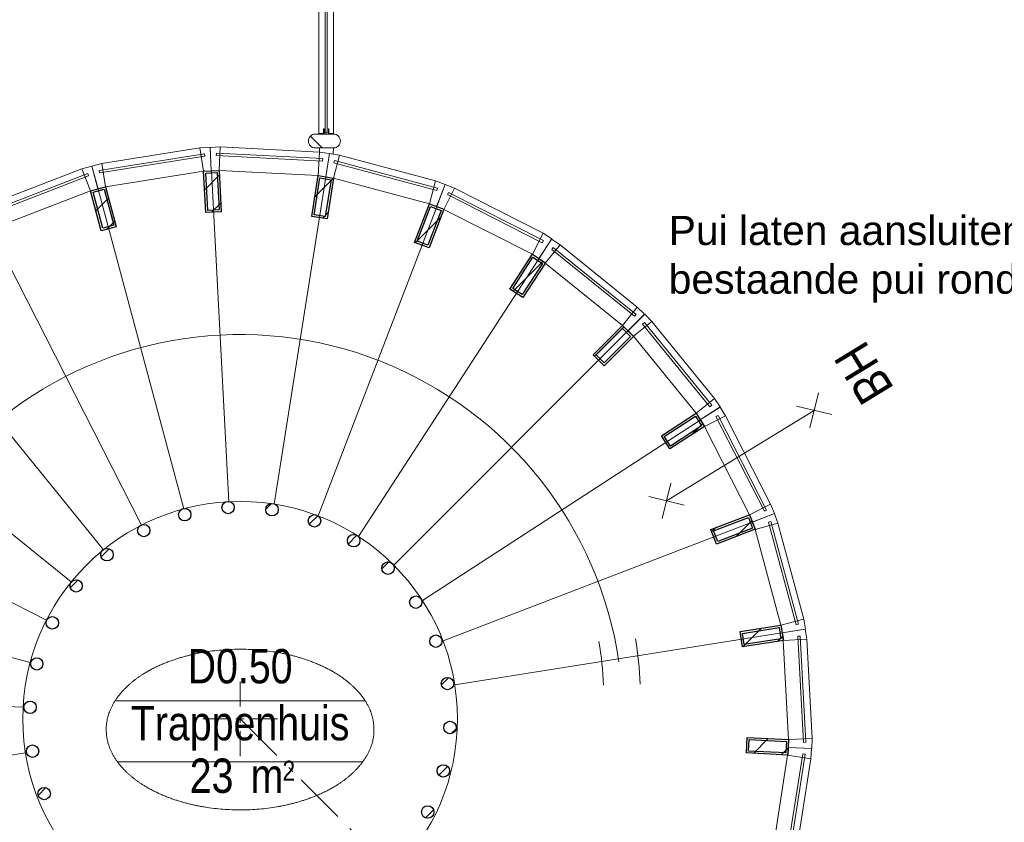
# Model space of a CAD drawing. Header units: millimetres. Extents: x 18442 to 242186, y -49554 to 63508.
# Tile 45 of 175: x 171941 to 176698, y -8369 to -4490. Entities that reach past the tile are written whole.
import ezdxf
from ezdxf.enums import TextEntityAlignment as Align

# ---------------------------------------------------------------- set-up
doc = ezdxf.new("R2010")
doc.units = ezdxf.units.MM
doc.header["$LTSCALE"] = 400
doc.linetypes.add('STYLE_06', pattern=[1.041641, 0.625, -0.208282, 0.069427, -0.138931])
for name, color, linetype, lineweight in [('BA-Brandveiligheid', 7, 'Continuous', 15), ('Binnenkozijnen', 140, 'Continuous', 15), ('Dimension', 7, 'Continuous', 9), ('Lijn-stramien', 92, 'STYLE_06', 9), ('mat-baksteen', 5, 'Continuous', 25), ('mat-glas-hor', 140, 'Continuous', 15), ('mat-naaldhout', 140, 'Continuous', 15), ('mat-scheidingswand-horizontaal', 5, 'Continuous', 25), ('mat-staal', 5, 'Continuous', 25), ('None', 7, 'Continuous', 9), ('Ruimtenummers', 92, 'Continuous', 25), ('Tekst', 140, 'Continuous', 15)]:
    doc.layers.add(name, color=color, linetype=linetype, lineweight=lineweight)
doc.layers.get('Dimension').off()
doc.styles.add('Arial', font='arial.ttf', dxfattribs={"height": 176.388889})
doc.styles.add('Arial Narrow', font='ARIALN.TTF', dxfattribs={"height": 211.666667})

# ---------------------------------------------------------------- blocks, each defined once
blk = doc.blocks.new('*U1061')
at = {"layer": 'mat-baksteen', "color": 43, "lineweight": 9}
for p, q in [((-6388.5, -1440), (-6388.5, -1560)), ((-6388.5, -1640), (-6388.5, -1600)), ((-6568.5, -1620), (-6448.5, -1620)), ((-6408.5, -1620), (-6368.5, -1620)), ((-6328.5, -1620), (-6208.5, -1620)), ((-6388.5, -1680), (-6388.5, -1800))]:
    blk.add_line(p, q, dxfattribs=at)
blk = doc.blocks.new('*X1062')
at = {"layer": 'None', "lineweight": 9}
blk.add_line((-7209.5, -987), (-7171.7, -949.2), dxfattribs=at)
blk = doc.blocks.new('*X1063')
at = {"layer": 'None', "lineweight": 25}
blk.add_line((-7389.7, -1591.4), (-7376.4, -1578.2), dxfattribs=at)
blk = doc.blocks.new('*X1064')
at = {"layer": 'None', "lineweight": 9}
blk.add_line((-7414.1, -1757.2), (-7410.5, -1753.7), dxfattribs=at)
blk = doc.blocks.new('*X1065')
at = {"layer": 'None', "lineweight": 9}
blk.add_line((-7364, -1990), (-7326.7, -1952.7), dxfattribs=at)
blk = doc.blocks.new('*X1072')
at = {"layer": 'None', "lineweight": 9}
blk.add_line((-5492.5, -2098.4), (-5454, -2059.8), dxfattribs=at)
blk = doc.blocks.new('*X1073')
at = {"layer": 'None', "lineweight": 25}
blk.add_line((-5428.3, -1892.7), (-5385.9, -1850.3), dxfattribs=at)
blk = doc.blocks.new('*X1074')
at = {"layer": 'None', "lineweight": 9}
blk.add_line((-5368.1, -1691.1), (-5345.4, -1668.4), dxfattribs=at)
blk = doc.blocks.new('*X1075')
at = {"layer": 'None', "lineweight": 9}
blk.add_line((-5416, -1456.2), (-5380.4, -1420.6), dxfattribs=at)
blk = doc.blocks.new('*X1076')
at = {"layer": 'None', "lineweight": 9}
blk.add_line((-5563.5, -1038), (-5558.2, -1032.7), dxfattribs=at)
blk = doc.blocks.new('*X1077')
at = {"layer": 'None', "lineweight": 9}
blk.add_line((-5703.9, -895.6), (-5670.6, -862.2), dxfattribs=at)
blk = doc.blocks.new('*X1078')
at = {"layer": 'None', "lineweight": 9}
blk.add_line((-5865.6, -774.4), (-5824.5, -733.3), dxfattribs=at)
blk = doc.blocks.new('*X1079')
at = {"layer": 'None', "lineweight": 9}
blk.add_line((-6054.3, -680.2), (-6012.7, -638.7), dxfattribs=at)
blk = doc.blocks.new('*X1080')
at = {"layer": 'None', "lineweight": 9}
blk.add_line((-6264.5, -607.7), (-6236.5, -579.7), dxfattribs=at)
blk = doc.blocks.new('*X1081')
at = {"layer": 'None', "lineweight": 9}
blk.add_line((-7059.7, -837.2), (-7021.3, -798.8), dxfattribs=at)
blk = doc.blocks.new('*U1082')
at = {"layer": 'mat-staal', "lineweight": 25}
for centre in [(-6446.6, -599.4), (-6656.1, -633.6), (-6234.6, -609.6), (-6029.3, -663.6), (-6854, -710.6), (-5839.7, -759.2), (-7031.5, -827), (-5674.1, -892), (-7180.9, -977.8), (-5539.8, -1056.4), (-7295.8, -1156.3), (-5442.6, -1245.1), (-7371, -1354.8), (-5386.7, -1449.9), (-7403.2, -1564.7), (-5374.7, -1661.9), (-7391.2, -1776.6), (-5406.9, -1871.7), (-7335.3, -1981.4), (-5482.1, -2070.2)]:
    blk.add_circle(centre, 30, dxfattribs=at)
at = {"layer": 'None', "color": 43, "linetype": 'Continuous', "lineweight": 9}
for p, q in [((-6527.2, 1026.4), (-6443, -571.4)), ((-5974, 997.4), (-6223.8, -583)), ((-7074.4, 939.7), (-6659.9, -605.6)), ((-5438.8, 854), (-6011.8, -639.9)), ((-7591.6, 741.2), (-6864.8, -684.2)), ((-4945.2, 602.5), (-5816.3, -739.6)), ((-8056.2, 439.5), (-7049, -803.7)), ((-4514.7, 253.9), (-5645.7, -877.8)), ((-8448, 47.7), (-7204.3, -958.9)), ((-4166, -176.7), (-5507.7, -1048.5)), ((-8749.7, -416.9), (-7323.9, -1142.9)), ((-3914.5, -670.3), (-5408.1, -1244.1)), ((-8948.2, -934.1), (-7402.6, -1347.8)), ((-3771.1, -1205.4), (-5351.3, -1456.1)), ((-9034.9, -1481.3), (-7437.1, -1564.6)), ((-9005.9, -2034.6), (-7425.7, -1783.8))]:
    blk.add_line(p, q, dxfattribs=at)
at = {"layer": 'mat-staal'}
for name in ['*X1080', '*X1079', '*X1078', '*X1081', '*X1077', '*X1062', '*X1076', '*X1075', '*X1063', '*X1074', '*X1064', '*X1073', '*X1065', '*X1072']:
    blk.add_blockref(name, (0, 0), dxfattribs=at)
blk = doc.blocks.new('*U1087')
at = {"layer": 'mat-baksteen', "color": 43, "lineweight": 9}
for p, q in [((-6388.5, -1440), (-6388.5, -1560)), ((-6388.5, -1640), (-6388.5, -1600)), ((-6568.5, -1620), (-6448.5, -1620)), ((-6408.5, -1620), (-6368.5, -1620)), ((-6328.5, -1620), (-6208.5, -1620)), ((-6388.5, -1680), (-6388.5, -1800))]:
    blk.add_line(p, q, dxfattribs=at)
blk = doc.blocks.new('*U1118')
at = {"layer": 'Binnenkozijnen', "lineweight": 15}
for p, q in [((-7125, 1014.8), (-7605, 830)), ((-7120.7, 1003.6), (-7600.7, 818.8)), ((-7125, 1014.8), (-7120.7, 1003.6)), ((-7605, 830), (-7600.7, 818.8))]:
    blk.add_line(p, q, dxfattribs=at)
at = {"layer": 'Binnenkozijnen', "color": 43, "lineweight": 9}
for p, q in [((-7152.5, 1037.5), (-7599.8, 865.2)), ((-7152.5, 1037.5), (-7111.5, 931.1)), ((-7111.5, 931.1), (-7558.9, 758.9)), ((-7599.8, 865.2), (-7558.9, 758.9))]:
    blk.add_line(p, q, dxfattribs=at)
at = {"layer": 'Binnenkozijnen', "color": 140, "lineweight": 15}
for points in [[(-7075.3, 940.8), (-7111.5, 931.1), (-7152.5, 1037.5), (-7104.9, 1050.9)], [(-7592.3, 741.8), (-7558.9, 758.9), (-7599.8, 865.2), (-7644.1, 843.3)]]:
    blk.add_lwpolyline(points, close=True, dxfattribs=at)
blk = doc.blocks.new('*X1119')
at = {"layer": 'None', "lineweight": 9}
blk.add_line((-7085.4, 834.2), (-7024.2, 895.4), dxfattribs=at)
at = {"layer": 'None', "lineweight": 25}
blk.add_line((-7033.1, 745.1), (-6994.3, 783.9), dxfattribs=at)
blk = doc.blocks.new('*U1120')
at = {"layer": 'mat-staal', "lineweight": 25}
for points in [[(-7111.5, 931.1), (-7039.1, 950.6), (-6987.2, 757.4), (-7059.6, 738)], [(-7099.2, 924), (-7046.1, 938.3), (-6999.4, 764.5), (-7052.5, 750.2)]]:
    blk.add_lwpolyline(points, close=True, dxfattribs=at)
at = {"layer": 'mat-staal'}
blk.add_blockref('*X1119', (0, 0), dxfattribs=at)
blk = doc.blocks.new('*U1121')
at = {"layer": 'Binnenkozijnen', "lineweight": 15}
for p, q in [((-6561.1, 1110.4), (-7069.1, 1029.4)), ((-6559.2, 1098.5), (-7067.2, 1017.6)), ((-6561.1, 1110.4), (-6559.2, 1098.5)), ((-7069.1, 1029.4), (-7067.2, 1017.6))]:
    blk.add_line(p, q, dxfattribs=at)
at = {"layer": 'Binnenkozijnen', "color": 43, "lineweight": 9}
for p, q in [((-6583.3, 1138.3), (-7056.7, 1062.8)), ((-6583.3, 1138.3), (-6565.3, 1025.7)), ((-7056.7, 1062.8), (-7038.7, 950.2)), ((-6565.3, 1025.7), (-7038.7, 950.2))]:
    blk.add_line(p, q, dxfattribs=at)
at = {"layer": 'Binnenkozijnen', "color": 140, "lineweight": 15}
for points in [[(-6527.9, 1027.7), (-6565.3, 1025.7), (-6583.3, 1138.3), (-6533.9, 1141.5)], [(-7074.9, 940.5), (-7038.7, 950.2), (-7056.7, 1062.8), (-7104.6, 1050.5)]]:
    blk.add_lwpolyline(points, close=True, dxfattribs=at)
blk = doc.blocks.new('*X1122')
at = {"layer": 'None', "lineweight": 25}
blk.add_line((-6560.5, 934.9), (-6489.2, 1006.2), dxfattribs=at)
at = {"layer": 'None', "lineweight": 9}
blk.add_line((-6526.5, 827.5), (-6482, 871.9), dxfattribs=at)
blk = doc.blocks.new('*U1123')
at = {"layer": 'mat-staal', "lineweight": 25}
for points in [[(-6565.3, 1025.7), (-6490.4, 1029.7), (-6479.8, 829.9), (-6554.7, 826)], [(-6554.8, 1016.2), (-6499.9, 1019.1), (-6490.3, 839.4), (-6545.2, 836.5)]]:
    blk.add_lwpolyline(points, close=True, dxfattribs=at)
at = {"layer": 'mat-staal'}
blk.add_blockref('*X1122', (0, 0), dxfattribs=at)
blk = doc.blocks.new('*U1124')
at = {"layer": 'Binnenkozijnen', "color": 43, "lineweight": 9}
for p, q in [((-6484.3, 1143.1), (-6490.1, 1029.2)), ((-6005.5, 1118.5), (-6484.3, 1143.1)), ((-6005.5, 1118.5), (-6011.4, 1004.6)), ((-6011.4, 1004.6), (-6490.1, 1029.2))]:
    blk.add_line(p, q, dxfattribs=at)
at = {"layer": 'Binnenkozijnen', "lineweight": 15}
for p, q in [((-6503.3, 1113), (-6504, 1101)), ((-5990.3, 1074.6), (-6504, 1101)), ((-5989.6, 1086.6), (-6503.3, 1113)), ((-5989.6, 1086.6), (-5990.3, 1074.6))]:
    blk.add_line(p, q, dxfattribs=at)
at = {"layer": 'Binnenkozijnen', "color": 140, "lineweight": 15}
for points in [[(-6527.6, 1027.2), (-6490.1, 1029.2), (-6484.3, 1143.1), (-6533.7, 1141.1)], [(-5974.3, 998.8), (-6011.4, 1004.6), (-6005.5, 1118.5), (-5956.6, 1111.4)]]:
    blk.add_lwpolyline(points, close=True, dxfattribs=at)
blk = doc.blocks.new('*X1125')
at = {"layer": 'None', "lineweight": 25}
blk.add_line((-6027.5, 902.1), (-5937.4, 992.2), dxfattribs=at)
at = {"layer": 'None', "lineweight": 9}
blk.add_line((-5989.5, 798.7), (-5963.9, 824.4), dxfattribs=at)
blk = doc.blocks.new('*U1126')
at = {"layer": 'mat-staal', "lineweight": 25}
for points in [[(-6011.4, 1004.6), (-5937.3, 992.9), (-5968.4, 795.4), (-6042.5, 807.1)], [(-6003.1, 993.2), (-5948.7, 984.6), (-5976.8, 806.8), (-6031.1, 815.4)]]:
    blk.add_lwpolyline(points, close=True, dxfattribs=at)
at = {"layer": 'mat-staal'}
blk.add_blockref('*X1125', (0, 0), dxfattribs=at)
blk = doc.blocks.new('*U1127')
at = {"layer": 'Binnenkozijnen', "color": 43, "lineweight": 9}
for p, q in [((-5907.7, 1102.6), (-5937.1, 992.5)), ((-5444.5, 979), (-5907.7, 1102.6)), ((-5473.9, 868.9), (-5937.1, 992.5)), ((-5444.5, 979), (-5473.9, 868.9))]:
    blk.add_line(p, q, dxfattribs=at)
at = {"layer": 'Binnenkozijnen', "lineweight": 15}
for p, q in [((-5932.6, 1077.2), (-5935.7, 1065.6)), ((-5438.7, 932.9), (-5935.7, 1065.6)), ((-5435.6, 944.5), (-5932.6, 1077.2)), ((-5435.6, 944.5), (-5438.7, 932.9))]:
    blk.add_line(p, q, dxfattribs=at)
at = {"layer": 'Binnenkozijnen', "color": 140, "lineweight": 15}
for points in [[(-5974.1, 998.3), (-5937.1, 992.5), (-5907.7, 1102.6), (-5956.4, 1110.9)], [(-5438.9, 855.4), (-5473.9, 868.9), (-5444.5, 979), (-5398.1, 961.9)]]:
    blk.add_lwpolyline(points, close=True, dxfattribs=at)
blk = doc.blocks.new('*X1128')
at = {"layer": 'None', "lineweight": 9}
blk.add_line((-5541.8, 680.7), (-5418.4, 804.1), dxfattribs=at)
blk = doc.blocks.new('*U1129')
at = {"layer": 'mat-staal', "lineweight": 25}
for points in [[(-5473.9, 868.9), (-5403.9, 842), (-5475.4, 655.3), (-5545.5, 682.1)], [(-5468.2, 855.9), (-5416.8, 836.3), (-5481.2, 668.2), (-5532.6, 687.8)]]:
    blk.add_lwpolyline(points, close=True, dxfattribs=at)
at = {"layer": 'mat-staal'}
blk.add_blockref('*X1128', (0, 0), dxfattribs=at)
blk = doc.blocks.new('*U1130')
at = {"layer": 'Binnenkozijnen', "color": 43, "lineweight": 9}
for p, q in [((-5352.1, 943.1), (-5403.7, 841.5)), ((-4924.7, 725.9), (-5352.1, 943.1)), ((-4976.4, 624.3), (-5403.7, 841.5)), ((-4924.7, 725.9), (-4976.4, 624.3))]:
    blk.add_line(p, q, dxfattribs=at)
at = {"layer": 'Binnenkozijnen', "lineweight": 15}
for p, q in [((-5381.7, 923.4), (-5387.2, 912.7)), ((-4928.6, 679.6), (-5387.2, 912.7)), ((-4923.2, 690.3), (-5381.7, 923.4)), ((-4923.2, 690.3), (-4928.6, 679.6))]:
    blk.add_line(p, q, dxfattribs=at)
at = {"layer": 'Binnenkozijnen', "color": 140, "lineweight": 15}
for points in [[(-5438.8, 854.9), (-5403.7, 841.5), (-5352.1, 943.1), (-5398, 961.4)], [(-4944.9, 603.9), (-4976.4, 624.3), (-4924.7, 725.9), (-4882.9, 699.5)]]:
    blk.add_lwpolyline(points, close=True, dxfattribs=at)
blk = doc.blocks.new('*X1131')
at = {"layer": 'None', "lineweight": 25}
blk.add_line((-5069.3, 446.1), (-4924.7, 590.7), dxfattribs=at)
blk = doc.blocks.new('*U1132')
at = {"layer": 'mat-staal', "lineweight": 25}
for points in [[(-4976.4, 624.3), (-4913.5, 583.5), (-5022.3, 415.7), (-5085.2, 456.5)], [(-4973.5, 610.5), (-4927.3, 580.5), (-5025.2, 429.5), (-5071.4, 459.4)]]:
    blk.add_lwpolyline(points, close=True, dxfattribs=at)
at = {"layer": 'mat-staal'}
blk.add_blockref('*X1131', (0, 0), dxfattribs=at)
blk = doc.blocks.new('*U1133')
at = {"layer": 'Binnenkozijnen', "color": 43, "lineweight": 9}
for p, q in [((-4842.2, 670.5), (-4913.9, 581.8)), ((-4469.5, 369), (-4842.2, 670.5)), ((-4541.2, 280.4), (-4913.9, 581.8)), ((-4469.5, 369), (-4541.2, 280.4))]:
    blk.add_line(p, q, dxfattribs=at)
at = {"layer": 'Binnenkozijnen', "lineweight": 15}
for p, q in [((-4875.3, 657.4), (-4882.9, 648.1)), ((-4482.9, 324.6), (-4882.9, 648.1)), ((-4475.4, 333.9), (-4875.3, 657.4)), ((-4475.4, 333.9), (-4482.9, 324.6))]:
    blk.add_line(p, q, dxfattribs=at)
at = {"layer": 'Binnenkozijnen', "color": 140, "lineweight": 15}
for points in [[(-4945.4, 602.2), (-4913.9, 581.8), (-4842.2, 670.5), (-4883.3, 697.9)], [(-4514.7, 253.9), (-4541.2, 280.4), (-4469.5, 369), (-4434.1, 334.5)]]:
    blk.add_lwpolyline(points, close=True, dxfattribs=at)
blk = doc.blocks.new('*X1134')
at = {"layer": 'None', "lineweight": 9}
blk.add_line((-4676, 132.3), (-4534.6, 273.8), dxfattribs=at)
blk = doc.blocks.new('*U1135')
at = {"layer": 'mat-staal', "lineweight": 25}
for points in [[(-4541.2, 280.4), (-4488.1, 227.4), (-4629.5, 85.9), (-4682.6, 138.9)], [(-4541.2, 266.2), (-4502.3, 227.3), (-4629.5, 100), (-4668.4, 138.9)]]:
    blk.add_lwpolyline(points, close=True, dxfattribs=at)
at = {"layer": 'mat-staal'}
blk.add_blockref('*X1134', (0, 0), dxfattribs=at)
blk = doc.blocks.new('*U1136')
at = {"layer": 'Binnenkozijnen', "color": 43, "lineweight": 9}
for p, q in [((-4399.2, 300.1), (-4487.8, 228.2)), ((-4097.2, -72.2), (-4399.2, 300.1)), ((-4185.7, -144), (-4487.8, 228.2)), ((-4097.2, -72.2), (-4185.7, -144))]:
    blk.add_line(p, q, dxfattribs=at)
at = {"layer": 'Binnenkozijnen', "lineweight": 15}
for p, q in [((-4434.3, 294.1), (-4443.7, 286.6)), ((-4119.5, -112.9), (-4443.7, 286.6)), ((-4110.2, -105.3), (-4434.3, 294.1)), ((-4110.2, -105.3), (-4119.5, -112.9))]:
    blk.add_line(p, q, dxfattribs=at)
at = {"layer": 'Binnenkozijnen', "color": 140, "lineweight": 15}
for points in [[(-4514.3, 254.7), (-4487.8, 228.2), (-4399.2, 300.1), (-4433.8, 335.4)], [(-4165.3, -175.5), (-4185.7, -144), (-4097.2, -72.2), (-4069.7, -113.3)]]:
    blk.add_lwpolyline(points, close=True, dxfattribs=at)
blk = doc.blocks.new('*X1137')
at = {"layer": 'None', "lineweight": 9}
blk.add_line((-4207.4, -247.6), (-4153.4, -193.6), dxfattribs=at)
blk = doc.blocks.new('*U1138')
at = {"layer": 'mat-staal', "lineweight": 25}
for points in [[(-4185.7, -144), (-4144.8, -206.9), (-4312.5, -315.9), (-4353.4, -253.1)], [(-4188.6, -157.9), (-4158.6, -204), (-4309.5, -302.1), (-4339.5, -256)]]:
    blk.add_lwpolyline(points, close=True, dxfattribs=at)
at = {"layer": 'mat-staal'}
blk.add_blockref('*X1137', (0, 0), dxfattribs=at)
blk = doc.blocks.new('*U1139')
at = {"layer": 'Binnenkozijnen', "color": 43, "lineweight": 9}
for p, q in [((-4043.5, -155.5), (-4145, -207.3)), ((-3825.5, -582.4), (-4043.5, -155.5)), ((-3927, -634.3), (-4145, -207.3)), ((-3825.5, -582.4), (-3927, -634.3))]:
    blk.add_line(p, q, dxfattribs=at)
at = {"layer": 'Binnenkozijnen', "lineweight": 15}
for p, q in [((-4079.1, -154), (-4089.8, -159.5)), ((-3855.8, -617.5), (-4089.8, -159.5)), ((-3845.1, -612.1), (-4079.1, -154)), ((-3845.1, -612.1), (-3855.8, -617.5))]:
    blk.add_line(p, q, dxfattribs=at)
at = {"layer": 'Binnenkozijnen', "color": 140, "lineweight": 15}
for points in [[(-4165.5, -175.9), (-4145, -207.3), (-4043.5, -155.5), (-4070, -113.7)], [(-3913.5, -669.3), (-3927, -634.3), (-3825.5, -582.4), (-3807.1, -628.3)]]:
    blk.add_lwpolyline(points, close=True, dxfattribs=at)
blk = doc.blocks.new('*X1140')
at = {"layer": 'None', "lineweight": 25}
blk.add_line((-3992.5, -739.8), (-3915.9, -663.2), dxfattribs=at)
at = {"layer": 'None', "lineweight": 9}
blk.add_line((-4109.9, -715.8), (-4091.8, -697.6), dxfattribs=at)
blk = doc.blocks.new('*U1141')
at = {"layer": 'mat-staal', "lineweight": 25}
for points in [[(-3927, -634.3), (-3900, -704.3), (-4086.7, -776.1), (-4113.6, -706.1)], [(-3932.7, -647.2), (-3913, -698.5), (-4081, -763.1), (-4100.7, -711.8)]]:
    blk.add_lwpolyline(points, close=True, dxfattribs=at)
at = {"layer": 'mat-staal'}
blk.add_blockref('*X1140', (0, 0), dxfattribs=at)
blk = doc.blocks.new('*U1142')
at = {"layer": 'Binnenkozijnen', "color": 43, "lineweight": 9}
for p, q in [((-3790.3, -675), (-3900.4, -704.6)), ((-3775.8, -1167.6), (-3900.4, -704.6)), ((-3665.7, -1137.9), (-3790.3, -675)), ((-3665.7, -1137.9), (-3775.8, -1167.6))]:
    blk.add_line(p, q, dxfattribs=at)
at = {"layer": 'Binnenkozijnen', "lineweight": 15}
for p, q in [((-3824.8, -666.2), (-3836.4, -669.3)), ((-3702.7, -1166), (-3836.4, -669.3)), ((-3691.1, -1162.9), (-3824.8, -666.2)), ((-3691.1, -1162.9), (-3702.7, -1166))]:
    blk.add_line(p, q, dxfattribs=at)
at = {"layer": 'Binnenkozijnen', "color": 140, "lineweight": 15}
for points in [[(-3913.9, -669.7), (-3900.4, -704.6), (-3790.3, -675), (-3807.5, -628.7)], [(-3769.9, -1204.6), (-3775.8, -1167.6), (-3665.7, -1137.9), (-3657.3, -1186.7)]]:
    blk.add_lwpolyline(points, close=True, dxfattribs=at)
blk = doc.blocks.new('*X1143')
at = {"layer": 'None', "lineweight": 25}
blk.add_line((-3959.8, -1272.8), (-3869.5, -1182.5), dxfattribs=at)
at = {"layer": 'None', "lineweight": 9}
blk.add_line((-3791.6, -1246), (-3767.2, -1221.6), dxfattribs=at)
blk = doc.blocks.new('*U1144')
at = {"layer": 'mat-staal', "lineweight": 25}
for points in [[(-3775.8, -1167.6), (-3764, -1241.6), (-3961.5, -1273.1), (-3973.3, -1199)], [(-3784.1, -1179), (-3775.5, -1233.3), (-3953.2, -1261.6), (-3961.9, -1207.3)]]:
    blk.add_lwpolyline(points, close=True, dxfattribs=at)
at = {"layer": 'mat-staal'}
blk.add_blockref('*X1143', (0, 0), dxfattribs=at)
blk = doc.blocks.new('*U1145')
at = {"layer": 'Binnenkozijnen', "color": 43, "lineweight": 9}
for p, q in [((-3650.6, -1235.9), (-3764.4, -1242)), ((-3625, -1714.6), (-3650.6, -1235.9)), ((-3738.8, -1720.7), (-3764.4, -1242)), ((-3625, -1714.6), (-3738.8, -1720.7))]:
    blk.add_line(p, q, dxfattribs=at)
at = {"layer": 'Binnenkozijnen', "lineweight": 15}
for p, q in [((-3682.5, -1220.1), (-3694.5, -1220.7)), ((-3667, -1734.3), (-3694.5, -1220.7)), ((-3655, -1733.7), (-3682.5, -1220.1)), ((-3655, -1733.7), (-3667, -1734.3))]:
    blk.add_line(p, q, dxfattribs=at)
at = {"layer": 'Binnenkozijnen', "color": 140, "lineweight": 15}
for points in [[(-3770.3, -1204.9), (-3764.4, -1242), (-3650.6, -1235.9), (-3657.8, -1187)], [(-3740.8, -1758.1), (-3738.8, -1720.7), (-3625, -1714.6), (-3626.9, -1764)]]:
    blk.add_lwpolyline(points, close=True, dxfattribs=at)
blk = doc.blocks.new('*X1146')
at = {"layer": 'None', "lineweight": 25}
blk.add_line((-3908.3, -1787), (-3836.9, -1715.6), dxfattribs=at)
at = {"layer": 'None', "lineweight": 9}
blk.add_line((-3773.9, -1794), (-3740.9, -1761), dxfattribs=at)
blk = doc.blocks.new('*U1147')
at = {"layer": 'mat-staal', "lineweight": 25}
for points in [[(-3738.8, -1720.7), (-3742.7, -1795.6), (-3942.5, -1785.2), (-3938.6, -1710.3)], [(-3749.4, -1730.1), (-3752.2, -1785.1), (-3932, -1775.8), (-3929.1, -1720.8)]]:
    blk.add_lwpolyline(points, close=True, dxfattribs=at)
at = {"layer": 'mat-staal'}
blk.add_blockref('*X1146', (0, 0), dxfattribs=at)
blk = doc.blocks.new('*U1148')
at = {"layer": 'Binnenkozijnen', "color": 43, "lineweight": 9}
for p, q in [((-3817.7, -2269.4), (-3743.2, -1795.8)), ((-3630.6, -1813.5), (-3743.2, -1795.8)), ((-3705.1, -2287.1), (-3630.6, -1813.5)), ((-3705.1, -2287.1), (-3817.7, -2269.4))]:
    blk.add_line(p, q, dxfattribs=at)
at = {"layer": 'Binnenkozijnen', "lineweight": 15}
for p, q in [((-3750.3, -2297.7), (-3670.3, -1789.5)), ((-3738.4, -2299.5), (-3658.5, -1791.4)), ((-3658.5, -1791.4), (-3670.3, -1789.5)), ((-3738.4, -2299.5), (-3750.3, -2297.7))]:
    blk.add_line(p, q, dxfattribs=at)
at = {"layer": 'Binnenkozijnen', "color": 140, "lineweight": 15}
for points in [[(-3741.3, -1758.3), (-3743.2, -1795.8), (-3630.6, -1813.5), (-3627.4, -1764.2)], [(-3827.4, -2305.6), (-3817.7, -2269.4), (-3705.1, -2287.1), (-3717.2, -2335)]]:
    blk.add_lwpolyline(points, close=True, dxfattribs=at)
blk = doc.blocks.new('*U1169')
at = {"layer": 'None', "color": 140, "linetype": 'Continuous', "lineweight": 15}
blk.add_circle((-6388.5, -1620), 1050, dxfattribs=at)
blk.add_circle((-6388.5, -1620), 1050, dxfattribs=at)
at = {"layer": 'None', "color": 43, "linetype": 'Continuous', "lineweight": 9}
for centre, radius, start, end in [((-6388.9, -1613.3), 1850, 8.3262, 188.7488), ((-6117.9, -1506.4), 1662.5, 1.8733, 9.445), ((-6117.9, -1506.4), 1485.7, 1.8733, 10.0692)]:
    blk.add_arc(centre, radius, start, end, dxfattribs=at)
at = {"layer": 'Dimension', "color": 7}
for name in ['*U1061', '*U1087']:
    blk.add_blockref(name, (0, 0), dxfattribs=at)
at = {"layer": 'None', "color": 7}
for name in ['*U1124', '*U1121', '*U1127', '*U1118', '*U1082', '*U1123', '*U1126', '*U1130', '*U1120', '*U1129', '*U1133', '*U1132', '*U1136', '*U1135', '*U1139', '*U1138', '*U1141', '*U1142', '*U1144', '*U1145', '*U1147', '*U1148']:
    blk.add_blockref(name, (0, 0), dxfattribs=at)
blk = doc.blocks.new('0BH  Y')
at = {"layer": 'BA-Brandveiligheid', "color": 7, "linetype": 'Continuous', "lineweight": 15}
for p, q in [((-61.7, 480.2), (61.7, 356.7)), ((61.7, 480.2), (-61.7, 356.7)), ((0, -418.5), (0, 418.5)), ((-61.7, -480.2), (61.7, -356.7)), ((61.7, -480.2), (-61.7, -356.7))]:
    blk.add_line(p, q, dxfattribs=at)
at = {"layer": 'BA-Brandveiligheid', "color": 43, "insert": (-113.4, 805), "char_height": 177.8, "attachment_point": 1, "style": 'Arial Narrow'}
blk.add_mtext('BH', dxfattribs=at)
blk = doc.blocks.new('*X360')
at = {"layer": 'None', "lineweight": 5}
blk.add_line((-23.7, -23.7), (33.5, 33.5), dxfattribs=at)
blk = doc.blocks.new('houten stijl 67 x 114')
at = {"layer": 'mat-naaldhout', "color": 140, "linetype": 'Continuous', "lineweight": 15, "flags": 128}
blk.add_lwpolyline([(33.5, 0), (33.5, 0, -0.414214), (0, -33.5), (0, -33.5, -0.414214), (-33.5, 0), (-33.5, 88), (-33.5, 88, -0.414214), (0, 121.5), (0, 121.5, -0.414214), (33.5, 88)], format="xyb", close=True, dxfattribs=at)
at = {"layer": 'mat-naaldhout', "color": 140}
blk.add_blockref('*X360', (0, 0), dxfattribs=at)
blk = doc.blocks.new('*U1312')
at = {"layer": 'Binnenkozijnen', "lineweight": 15}
blk.add_lwpolyline([(-6005.5, 1118.5), (-6005.5, 1138.3), (-5937.4, 1138.3), (-5939, 1107.9), (-5956.6, 1111.4)], close=True, dxfattribs=at)
at = {"layer": 'mat-glas-hor', "color": 8, "lineweight": 5}
blk.add_lwpolyline([(-6007.4, 2077.7), (-5937.4, 2077.7), (-5937.4, 1205.3), (-6007.4, 1205.3)], close=True, dxfattribs=at)
at = {"layer": 'mat-glas-hor', "color": 140, "lineweight": 15}
blk.add_lwpolyline([(-5977.4, 2071.2), (-5967.4, 2071.2), (-5967.4, 1211.8), (-5977.4, 1211.8)], close=True, dxfattribs=at)
at = {"layer": 'mat-naaldhout', "color": 140, "linetype": 'Continuous', "lineweight": 15, "flags": 128}
for points in [[(-5982.7, 2077.7), (-6007.7, 2077.7), (-6007.7, 2076.7, 0.414214), (-6005.7, 2074.7), (-5989.2, 2074.7, -0.414214), (-5985.7, 2071.2), (-5985.7, 2054.7, 0.414214), (-5983.7, 2052.7), (-5982.7, 2052.7)], [(-5962.2, 2077.7), (-5937.2, 2077.7), (-5937.2, 2076.7, -0.414214), (-5939.2, 2074.7), (-5955.7, 2074.7, 0.414214), (-5959.2, 2071.2), (-5959.2, 2054.7, -0.414214), (-5961.2, 2052.7), (-5962.2, 2052.7)], [(-5982.7, 1205.3), (-6007.7, 1205.3), (-6007.7, 1206.3, -0.414214), (-6005.7, 1208.3), (-5989.2, 1208.3, 0.414214), (-5985.7, 1211.8), (-5985.7, 1228.3, -0.414214), (-5983.7, 1230.3), (-5982.7, 1230.3)], [(-5962.2, 1205.3), (-5937.2, 1205.3), (-5937.2, 1206.3, 0.414214), (-5939.2, 1208.3), (-5955.7, 1208.3, -0.414214), (-5959.2, 1211.8), (-5959.2, 1228.3, 0.414214), (-5961.2, 1230.3), (-5962.2, 1230.3)]]:
    blk.add_lwpolyline(points, format="xyb", close=True, dxfattribs=at)
at = {"layer": 'None', "color": 7, "rotation": 270}
for p in [(-6025.4, 2111.2), (-6025.4, 1171.8)]:
    blk.add_blockref('houten stijl 67 x 114', p, dxfattribs=at)
blk = doc.blocks.new('*U1365')
at = {"layer": 'None', "color": 7}
blk.add_blockref('*U1312', (0, 0), dxfattribs=at)
blk = doc.blocks.new('Ruimtenummer UV 50')
at = {"layer": 'Ruimtenummers', "color": 8, "lineweight": 5}
for p, q in [((602.2, 156.5), (-602.3, 156.5)), ((594.7, -137.5), (-594.8, -137.5))]:
    blk.add_line(p, q, dxfattribs=at)
blk.add_open_spline([(-323.4, 353.8), (-173.3, 405.8), (173.3, 405.8), (323.4, 353.8), (473.5, 301.8), (560.1, 211.8), (646.8, 121.7), (646.8, 17.7), (646.8, -86.3), (560.1, -176.3), (473.5, -266.4), (323.4, -318.4), (173.3, -370.4), (-173.3, -370.4), (-323.4, -318.4), (-473.5, -266.4), (-560.2, -176.3), (-646.8, -86.3), (-646.8, 17.7), (-646.8, 121.7), (-560.2, 211.8), (-473.5, 301.8), (-323.4, 353.8)], degree=2, knots=[0, 0, 0, 0.09962, 0.19924, 0.19924, 0.283607, 0.283607, 0.349619, 0.349619, 0.415638, 0.415638, 0.5, 0.5, 0.59962, 0.69924, 0.69924, 0.783607, 0.783607, 0.849619, 0.849619, 0.915638, 0.915638, 1, 1, 1], dxfattribs=at)
at = {"layer": 'Ruimtenummers', "attachment_point": 2, "style": 'Arial Narrow'}
for s, insert, char_height in [(' 2', (220.1, -132.8), 96.8), (' m', (103.6, -122.2), 165.95)]:
    blk.add_mtext(s, dxfattribs=dict(at, insert=insert, char_height=char_height))
at = {"layer": 'Ruimtenummers', "style": 'Arial Narrow'}
for tag, p in [('Nummer', (0, 406.9)), ('Naam', (0, 131.7)), ('Oppervlak', (-137.9, -122.2))]:
    blk.add_attdef(tag, text='', height=165.9, dxfattribs=at).set_placement(p, align=Align.TOP_CENTER)

msp = doc.modelspace()

# ---------------------------------------------------------------- linework, layer by layer
at = {"layer": 'Lijn-stramien', "lineweight": 5}
msp.add_line((173006.22805, -7868.36657), (175952.81918, -10815.55994), dxfattribs=at)

# ---------------------------------------------------------------- block references
at = {"layer": 'None', "color": 7}
for name in ['*U1365', '*U1169']:
    msp.add_blockref(name, (179394.72553, -6248.38115), dxfattribs=at)
at = {"layer": 'Ruimtenummers'}
msp.add_blockref('Ruimtenummer UV 50', (173006.22805, -7938.13324), dxfattribs=at).add_auto_attribs({'Nummer': 'D0.50', 'Naam': 'Trappenhuis', 'Oppervlak': '23'})
at = {"layer": 'Tekst', "color": 7, "xscale": -1, "rotation": 301.4745098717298}
msp.add_blockref('0BH  Y', (175423.04508, -6596.6573), dxfattribs=at)

# ---------------------------------------------------------------- texts
at = {"layer": 'mat-scheidingswand-horizontaal', "insert": (175076.7849, -5438.32562), "char_height": 141.1111111, "attachment_point": 1, "style": 'Arial'}
msp.add_mtext('Pui laten aansluiten op hart stijl\\Pbestaande pui ronde trappenhuis', dxfattribs=at)

doc.saveas('drawing.dxf')
